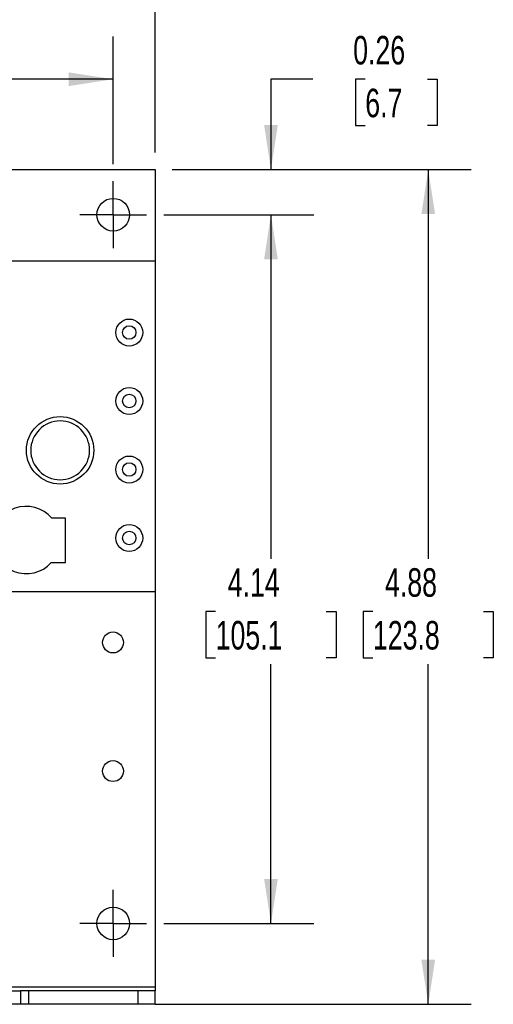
# Model space of a CAD drawing. Header units: inches. Extents: x 0.2 to 10.8, y 0.2 to 8.2.
# Tile 5 of 11: x 5.9 to 7.3, y 3.7 to 6.5. Entities that reach past the tile are written whole.
import ezdxf

# ---------------------------------------------------------------- set-up
doc = ezdxf.new("R2010")
doc.units = ezdxf.units.IN
doc.header["$MEASUREMENT"] = 0
doc.linetypes.add('CENTERX2', pattern=[0.8, 0.5, -0.1, 0.1, -0.1])
doc.layers.add('CENTER', color=40, linetype='CENTERX2')
doc.layers.add('DIMENSIONS', color=140, linetype='Continuous', lineweight=25)
doc.styles.add('SLDTEXTSTYLE0', font='TXT', dxfattribs={"width": 0.7})
doc.dimstyles.new('SLDDIMSTYLE0', dxfattribs={"dimtxt": 0.084961, "dimasz": 0.13, "dimexe": 0, "dimexo": 0.0625, "dimgap": 0.02124, "dimtad": 0, "dimtih": 1, "dimtoh": 1, "dimlfac": 2, "dimrnd": 1e-09, "dimzin": 4, "dimdsep": 46, "dimtxsty": 'SLDTEXTSTYLE0', "dimsah": 1, "dimcen": 0.09, "dimadec": 0, "dimazin": 1, "dimtfac": 1, "dimtofl": 0, "dimtmove": 0, "dimatfit": 3, "dimfxl": 0, "dimfrac": 2, "dimtolj": 1, "dimtzin": 12, "dimarcsym": 0})
doc.dimstyles.new('SLDDIMSTYLE1', dxfattribs={"dimtxt": 0.084961, "dimasz": 0.13, "dimexe": 0, "dimexo": 0.0625, "dimgap": 0.02124, "dimtad": 0, "dimtih": 1, "dimtoh": 1, "dimlfac": 2, "dimrnd": 1e-09, "dimzin": 12, "dimdsep": 46, "dimtxsty": 'SLDTEXTSTYLE0', "dimsah": 1, "dimcen": 0.09, "dimadec": 0, "dimazin": 3, "dimtfac": 1, "dimtofl": 0, "dimtmove": 0, "dimatfit": 3, "dimfxl": 0, "dimfrac": 2, "dimtolj": 1, "dimtzin": 12, "dimarcsym": 0})
doc.dimstyles.new('SLDDIMSTYLE2', dxfattribs={"dimtxt": 0.084961, "dimasz": 0.13, "dimexe": 0, "dimexo": 0.0625, "dimgap": 0.02124, "dimtad": 0, "dimtih": 1, "dimtoh": 1, "dimlfac": 2, "dimrnd": 1e-09, "dimdsep": 46, "dimtxsty": 'SLDTEXTSTYLE0', "dimsah": 1, "dimcen": 0.09, "dimadec": 0, "dimazin": 2, "dimtfac": 1, "dimtmove": 0, "dimatfit": 0, "dimfxl": 0, "dimfrac": 2, "dimtolj": 1, "dimtzin": 12, "dimarcsym": 0})

# ---------------------------------------------------------------- blocks, each defined once
blk = doc.blocks.new('_D')
at = {"layer": 'DIMENSIONS'}
for p, q in [((4.3234, 6.0985), (4.3234, 6.8165)), ((6.3218, 6.1485), (6.3218, 6.8165)), ((4.3234, 6.6915), (5.0756, 6.6915)), ((5.1907, 6.6915), (5.1622, 6.6915)), ((5.1622, 6.6915), (5.1622, 6.5564)), ((5.5139, 6.6915), (5.5424, 6.6915)), ((5.5424, 6.6915), (5.5424, 6.5564)), ((6.3218, 6.6915), (5.629, 6.6915)), ((5.1622, 6.5564), (5.1907, 6.5564)), ((5.5424, 6.5564), (5.5139, 6.5564))]:
    blk.add_line(p, q, dxfattribs=at)
for points in [[(4.3234, 6.6915), (4.4534, 6.6715), (4.4534, 6.7115)], [(6.3218, 6.6915), (6.1918, 6.7115), (6.1918, 6.6715)]]:
    blk.add_solid(points, dxfattribs=at)
at = {"layer": 'DIMENSIONS', "char_height": 0.08333, "attachment_point": 1, "style": 'SLDTEXTSTYLE0'}
for s, insert in [('4.00', (5.2261, 6.8179)), ('101.5', (5.1907, 6.6639))]:
    blk.add_mtext(s, dxfattribs=dict(at, insert=insert))
blk = doc.blocks.new('_D_1')
at = {"layer": 'DIMENSIONS'}
for p, q in [((6.3718, 6.0985), (7.2445, 6.0985)), ((7.1195, 6.0985), (7.1195, 4.962)), ((6.9579, 4.808), (6.9294, 4.808)), ((6.9294, 4.808), (6.9294, 4.6729)), ((7.281, 4.808), (7.3096, 4.808)), ((7.3096, 4.808), (7.3096, 4.6729)), ((6.9294, 4.6729), (6.9579, 4.6729)), ((7.3096, 4.6729), (7.281, 4.6729)), ((7.1195, 3.661), (7.1195, 4.6539)), ((6.3218, 3.661), (7.2445, 3.661))]:
    blk.add_line(p, q, dxfattribs=at)
for points in [[(7.1195, 6.0985), (7.0995, 5.9685), (7.1395, 5.9685)], [(7.1195, 3.661), (7.1395, 3.791), (7.0995, 3.791)]]:
    blk.add_solid(points, dxfattribs=at)
at = {"layer": 'DIMENSIONS', "char_height": 0.08333, "attachment_point": 1, "style": 'SLDTEXTSTYLE0'}
for s, insert in [('4.88', (6.9932, 4.9344)), ('123.8', (6.9579, 4.7804))]:
    blk.add_mtext(s, dxfattribs=dict(at, insert=insert))
blk = doc.blocks.new('_D_2')
at = {"layer": 'DIMENSIONS'}
for p, q in [((4.5124, 6.1144), (4.5124, 6.4873)), ((6.1992, 6.1144), (6.1992, 6.4873)), ((4.5124, 6.3623), (5.1109, 6.3623)), ((5.2261, 6.3623), (5.1975, 6.3623)), ((5.1975, 6.3623), (5.1975, 6.2273)), ((5.4785, 6.3623), (5.5071, 6.3623)), ((5.5071, 6.3623), (5.5071, 6.2273)), ((6.1992, 6.3623), (5.5937, 6.3623)), ((5.1975, 6.2273), (5.2261, 6.2273)), ((5.5071, 6.2273), (5.4785, 6.2273))]:
    blk.add_line(p, q, dxfattribs=at)
for points in [[(4.5124, 6.3623), (4.6424, 6.3423), (4.6424, 6.3823)], [(6.1992, 6.3623), (6.0692, 6.3823), (6.0692, 6.3423)]]:
    blk.add_solid(points, dxfattribs=at)
at = {"layer": 'DIMENSIONS', "char_height": 0.08333, "attachment_point": 1, "style": 'SLDTEXTSTYLE0'}
for s, insert in [('3.37', (5.2261, 6.4888)), ('85.7', (5.2261, 6.3347))]:
    blk.add_mtext(s, dxfattribs=dict(at, insert=insert))
blk = doc.blocks.new('_D_3')
at = {"layer": 'DIMENSIONS'}
for p, q in [((6.3469, 5.9667), (6.785, 5.9667)), ((6.66, 5.9667), (6.66, 4.962)), ((6.4984, 4.808), (6.4699, 4.808)), ((6.4699, 4.808), (6.4699, 4.6729)), ((6.8216, 4.808), (6.8501, 4.808)), ((6.8501, 4.808), (6.8501, 4.6729)), ((6.4699, 4.6729), (6.4984, 4.6729)), ((6.8501, 4.6729), (6.8216, 4.6729)), ((6.66, 3.8973), (6.66, 4.6539)), ((6.3469, 3.8973), (6.785, 3.8973))]:
    blk.add_line(p, q, dxfattribs=at)
for points in [[(6.66, 5.9667), (6.64, 5.8367), (6.68, 5.8367)], [(6.66, 3.8973), (6.68, 4.0273), (6.64, 4.0273)]]:
    blk.add_solid(points, dxfattribs=at)
at = {"layer": 'DIMENSIONS', "char_height": 0.08333, "attachment_point": 1, "style": 'SLDTEXTSTYLE0'}
for s, insert in [('4.14', (6.5338, 4.9344)), ('105.1', (6.4984, 4.7804))]:
    blk.add_mtext(s, dxfattribs=dict(at, insert=insert))
blk = doc.blocks.new('_D_4')
at = {"layer": 'DIMENSIONS'}
for p, q in [((6.7823, 6.3623), (6.66, 6.3623)), ((6.66, 6.3623), (6.66, 6.0985)), ((6.9355, 6.3623), (6.907, 6.3623)), ((6.907, 6.3623), (6.907, 6.2273)), ((7.1173, 6.3623), (7.1458, 6.3623)), ((7.1458, 6.3623), (7.1458, 6.2273)), ((6.907, 6.2273), (6.9355, 6.2273)), ((7.1458, 6.2273), (7.1173, 6.2273)), ((6.3718, 6.0985), (6.785, 6.0985)), ((6.3469, 5.9667), (6.785, 5.9667)), ((6.66, 5.9667), (6.66, 5.7167))]:
    blk.add_line(p, q, dxfattribs=at)
for points in [[(6.66, 6.0985), (6.68, 6.2285), (6.64, 6.2285)], [(6.66, 5.9667), (6.64, 5.8367), (6.68, 5.8367)]]:
    blk.add_solid(points, dxfattribs=at)
at = {"layer": 'DIMENSIONS', "char_height": 0.08333, "attachment_point": 1, "style": 'SLDTEXTSTYLE0'}
for s, insert in [('0.26', (6.9002, 6.4888)), ('6.7', (6.9355, 6.3347))]:
    blk.add_mtext(s, dxfattribs=dict(at, insert=insert))
blk = doc.blocks.new('SW_CENTERMARKSYMBOL_1')
at = {"layer": 'CENTER', "color": 0}
for p, q in [((0, 0.05), (0, 0.0977)), ((0, 0), (0, 0.05)), ((-0.05, 0), (-0.0977, 0)), ((0, 0), (-0.05, 0)), ((0, 0), (0, -0.05)), ((0, 0), (0.05, 0)), ((0.05, 0), (0.0977, 0)), ((0, -0.05), (0, -0.0977))]:
    blk.add_line(p, q, dxfattribs=at)
blk = doc.blocks.new('SW_CENTERMARKSYMBOL_2')
at = {"layer": 'CENTER', "color": 0}
for p, q in [((0, 0.05), (0, 0.0977)), ((0, 0), (0, 0.05)), ((-0.05, 0), (-0.0977, 0)), ((0, 0), (-0.05, 0)), ((0, 0), (0, -0.05)), ((0, 0), (0.05, 0)), ((0.05, 0), (0.0977, 0)), ((0, -0.05), (0, -0.0977))]:
    blk.add_line(p, q, dxfattribs=at)

msp = doc.modelspace()

# ---------------------------------------------------------------- linework, layer by layer
for p, q in [((4.3734, 6.0985), (6.3218, 6.0985)), ((6.3218, 6.0985), (6.3218, 5.8308)), ((6.3218, 5.8308), (4.5058, 5.8308)), ((6.3218, 5.8308), (6.3218, 4.8663)), ((6.0597, 5.0808), (6.02, 5.0808)), ((6.0597, 4.9508), (6.0597, 5.0808)), ((6.0183, 4.9508), (6.0597, 4.9508)), ((4.5058, 4.8663), (6.3218, 4.8663)), ((6.3218, 4.8663), (6.3218, 3.711)), ((6.3218, 3.711), (4.4155, 3.711)), ((6.3218, 3.711), (6.3218, 3.7004)), ((5.9031, 3.7004), (5.9281, 3.7004)), ((5.9281, 3.7004), (5.9281, 3.661)), ((5.9531, 3.7004), (5.9281, 3.7004)), ((5.9531, 3.661), (5.9531, 3.7004)), ((6.2718, 3.7004), (5.9531, 3.7004)), ((6.2718, 3.661), (6.2718, 3.7004)), ((6.3218, 3.7004), (6.2718, 3.7004)), ((6.3218, 3.661), (6.3218, 3.7004)), ((5.9281, 3.661), (5.9031, 3.661)), ((5.9531, 3.661), (5.9281, 3.661)), ((6.2718, 3.661), (5.9531, 3.661)), ((6.3218, 3.661), (6.2718, 3.661))]:
    msp.add_line(p, q)
for centre, radius in [((6.1992, 5.9667), 0.0477), ((6.246, 5.6226), 0.0394), ((6.246, 5.6226), 0.0197), ((6.246, 5.4226), 0.0394), ((6.246, 5.4226), 0.0197), ((6.0442, 5.2787), 0.0984), ((6.246, 5.2226), 0.0394), ((6.246, 5.2226), 0.0197), ((6.246, 5.0226), 0.0394), ((6.246, 5.0226), 0.0197), ((6.1986, 4.7177), 0.0305), ((6.1986, 4.3421), 0.0305), ((6.1992, 3.8973), 0.0477)]:
    msp.add_circle(centre, radius)
msp.add_arc((5.9453, 5.0168), 0.0984, 40.5751, 317.921)
msp.add_open_spline([(6.0442, 5.1928), (6.0214, 5.1928), (5.9996, 5.2018), (5.9674, 5.2341), (5.9583, 5.2559), (5.9583, 5.3015), (5.9674, 5.3233), (5.9996, 5.3556), (6.0214, 5.3646), (6.067, 5.3646), (6.0889, 5.3556), (6.1211, 5.3233), (6.1302, 5.3015), (6.1302, 5.2559), (6.1211, 5.2341), (6.0889, 5.2018), (6.067, 5.1928), (6.0442, 5.1928)], degree=3, knots=[0, 0, 0, 0, 0.125, 0.125, 0.25, 0.25, 0.375, 0.375, 0.5, 0.5, 0.625, 0.625, 0.75, 0.75, 0.875, 0.875, 1, 1, 1, 1])

# ---------------------------------------------------------------- block references
at = {"layer": 'CENTER'}
for name, p in [('SW_CENTERMARKSYMBOL_1', (6.1992, 5.9667)), ('SW_CENTERMARKSYMBOL_2', (6.1992, 3.8973))]:
    msp.add_blockref(name, p, dxfattribs=at)

# ---------------------------------------------------------------- dimensions: what is measured, and where the dimension line sits
at = {"layer": 'DIMENSIONS'}
for base, p1, p2, angle, dimstyle, picture, middle in [((6.3218, 6.6915), (4.3234, 6.0485), (6.3218, 6.0985), 0, 'SLDDIMSTYLE0', '_D', (5.3523, 6.6915)), ((6.66, 6.0985), (6.2969, 5.9667), (6.3218, 6.0985), 90, 'SLDDIMSTYLE2', '_D_4', (6.66, 6.3623)), ((7.1194707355, 3.661044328), (6.3217910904, 6.098544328), (6.2717910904, 3.661044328), 90, 'SLDDIMSTYLE1', '_D_1', (7.1194707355, 4.8079736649)), ((6.66, 3.8973), (6.2969, 5.9667), (6.2969, 3.8973), 90, 'SLDDIMSTYLE1', '_D_3', (6.66, 4.808))]:
    dim = msp.add_linear_dim(base=base, p1=p1, p2=p2, angle=angle, dimstyle=dimstyle, dxfattribs=at)
    dim.commit()
    dim.dimension.update_dxf_attribs({"geometry": picture, "text_midpoint": middle, "dimtype": 160})
dim = msp.add_linear_dim(base=(6.1992, 6.3623), p1=(4.5124, 6.0644), p2=(6.1992, 6.0644), dimstyle='SLDDIMSTYLE1', dxfattribs=at)
dim.commit()
dim.dimension.update_dxf_attribs({"geometry": '_D_2', "text_midpoint": (5.3523, 6.3623), "dimtype": 160})

doc.saveas('drawing.dxf')
